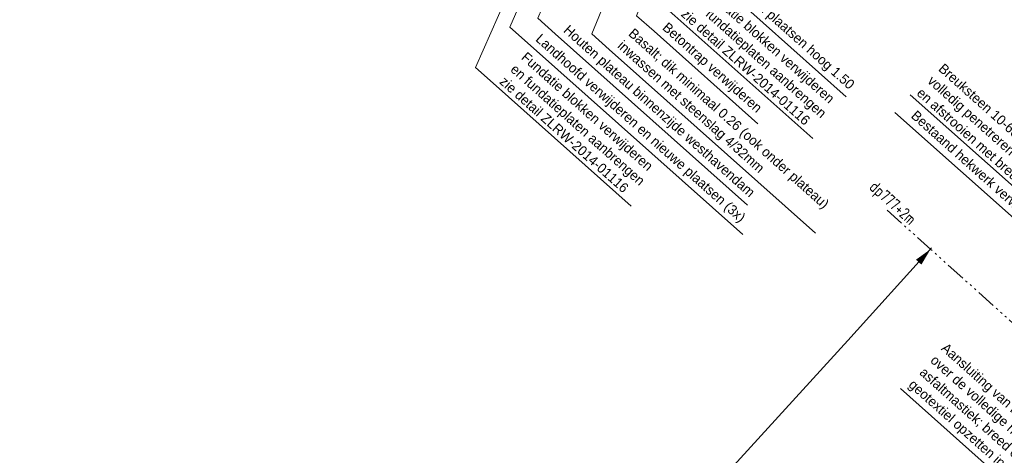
# Model space of a CAD drawing. Header units: metres. Extents: x 63663 to 67388, y 393975 to 407310.
# Tile 20 of 49: x 66347 to 66473, y 402421 to 402476. Entities that reach past the tile are written whole.
import ezdxf
from ezdxf.enums import TextEntityAlignment as Align

# ---------------------------------------------------------------- set-up
doc = ezdxf.new("R2010")
doc.units = ezdxf.units.M
doc.linetypes.add('SECTIEGRENS', pattern=[10.5, 5, -1, 0.5, -1, 0.5, -1, 0.5, -1])
for name, color, linetype, lineweight in [('maatvoering-leadr', 7, 'Continuous', 30), ('sn-arcering_lgrijs', 9, 'Continuous', 20), ('TM-Invloedsgebied', 1, 'Continuous', 18), ('TM-invloedsgrens', 6, 'SECTIEGRENS', 20), ('TM-Maatlijnen', 1, 'Continuous', 13)]:
    doc.layers.add(name, color=color, linetype=linetype, lineweight=lineweight)
doc.styles.add('ISO', font='isocp.shx', dxfattribs={"height": 2.5})
doc.styles.add('StagCAD', font='StagCAD.ttf')
doc.dimstyles.new('leader 1_1000', dxfattribs={"dimtxt": 2.5, "dimasz": 3, "dimexe": 0, "dimexo": 0, "dimgap": 1, "dimtad": 1, "dimrnd": 0.001, "dimzin": 1, "dimdsep": 46, "dimtxsty": 'StagCAD', "dimblk1": 'RAD_PIJL', "dimblk2": 'RAD_PIJL', "dimsah": 1, "dimcen": 0.09, "dimse1": 1, "dimse2": 1, "dimclrd": 1, "dimclre": 1, "dimclrt": 7, "dimazin": 0, "dimtfac": 1, "dimtix": 1, "dimtmove": 0, "dimatfit": 0, "dimfxl": 1, "dimtvp": 0.83, "dimtolj": 1, "dimtzin": 0, "dimlwd": 15, "dimarcsym": 0})

# ---------------------------------------------------------------- blocks, each defined once
blk = doc.blocks.new('ppuntje')
blk.add_lwpolyline([(0, 0, 0, 1.25, 0), (3, 0, 2, 2, 0)], format="xyseb")
blk = doc.blocks.new('RAD_PIJL')
at = {"color": 1, "linetype": 'Continuous'}
blk.add_solid([(-2.828, -0.75), (-2.828, 0.75), (0, 0)], dxfattribs=at)
blk = doc.blocks.new('*U43')
at = {"layer": 'TM-invloedsgrens', "flags": 128}
blk.add_lwpolyline([(-15, 0), (0, 0), (123.86, 0)], dxfattribs=at)
at = {"layer": 'TM-invloedsgrens', "color": 3, "lineweight": 35, "style": 'ISO', "width": 0.9}
blk.add_attdef('METRSCH-ZL', text='', height=3, dxfattribs=at).set_placement((-8, 0), align=Align.BOTTOM_RIGHT)

msp = doc.modelspace()

# ---------------------------------------------------------------- hatches: boundary and pattern name
at = {"layer": 'sn-arcering_lgrijs'}
h = msp.add_hatch(color=256, dxfattribs=at)
h.dxf.hatch_style = 1
edge = h.paths.add_edge_path()
edge.add_line((65551.684, 403267.444), (65556.799, 403278.412))
edge.add_line((65556.799, 403278.412), (65501.984, 403292.067))
edge.add_arc((65153.179, 401919.721), 1415.98, 75.739281, 77.415089)
edge.add_line((65461.702, 403301.681), (65456.559, 403290.654))
edge.add_arc((65153.179, 401919.721), 1404.1, 75.738128, 77.52184, ccw=False)
edge.add_arc((1544873.313, 6342005.496), 6120212.589, 256.0119559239, 256.0124633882)

# ---------------------------------------------------------------- linework, layer by layer
at = {"layer": 'TM-Maatlijnen', "ltscale": 5}
for p, q in [((66452.712, 402435.222), (66463.427, 402447.059)), ((66367.452, 402341.69), (66452.712, 402435.222))]:
    msp.add_line(p, q, dxfattribs=at)

# ---------------------------------------------------------------- block references
at = {"layer": 'TM-Invloedsgebied', "xscale": -0.75, "yscale": -0.75, "zscale": -0.75, "rotation": 47.65269776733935}
msp.add_blockref('ppuntje', (66463.29, 402446.901), dxfattribs=at)

# ---------------------------------------------------------------- leaders
at = {"layer": 'maatvoering-leadr', "annotation_type": 0, "has_hookline": 1, "horizontal_direction": (0.746449, -0.665442, 0)}
for points, hookline_direction, text_width in [([(66440.326, 402508.809), (66428.37, 402478.74), (66430.609, 402476.744)], 0, 22.625), ([(66499.846, 402414.124), (66485.606, 402405.769), (66483.367, 402407.765)], 1, 31.062)]:
    msp.add_leader(points, dimstyle='leader 1_1000', override={"dimscale": 0}, dxfattribs=dict(at, hookline_direction=hookline_direction, text_width=text_width))

# ---------------------------------------------------------------- next in the draw order: texts
at = {"layer": 'maatvoering-leadr', "color": 7, "char_height": 1.25, "attachment_point": 7, "rotation": 318.28374, "style": 'StagCAD', "bg_fill": 3, "box_fill_scale": 1.2, "bg_fill_color": 256, "bg_fill_transparency": 0}
for s, insert in [('\\A1;Fundatie blokken verwijderen\\Pen fundatieplaten aanbrengen\\Pzie detail ZLRW-2014-01116', (66431.315, 402476.784)), ('Aansluiting van breuksteen op damwand,\\Pover de volledige hoogte vullen met \\Pasfaltmastiek; breed 0.30;\\Pgeotextiel opzetten in damwandkassen', (66460.14, 402429.141))]:
    msp.add_mtext(s, dxfattribs=dict(at, insert=insert))

# ---------------------------------------------------------------- next in the draw order: leaders
at = {"layer": 'maatvoering-leadr', "annotation_type": 0, "has_hookline": 1, "horizontal_direction": (0.746449, -0.665442, 0)}
for points, hookline_direction, text_width in [([(66439.521, 402512.071), (66425.746, 402476.744), (66427.985, 402474.748)], 0, 16.75), ([(66505.276, 402439.232), (66495.122, 402431.945), (66492.882, 402433.941)], 1, 44.75)]:
    msp.add_leader(points, dimstyle='leader 1_1000', override={"dimscale": 0}, dxfattribs=dict(at, hookline_direction=hookline_direction, text_width=text_width))

# ---------------------------------------------------------------- next in the draw order: texts
at = {"layer": 'maatvoering-leadr', "color": 7, "char_height": 1.25, "rotation": 318.28374, "style": 'StagCAD', "bg_fill": 3, "box_fill_scale": 1.2, "bg_fill_color": 256, "bg_fill_transparency": 0}
for s, insert, attachment_point in [('\\A1;Betontrap verwijderen', (66428.691, 402474.789), 7), ('Bestaand hekwerk verwijderen en nieuw hekwerk plaatsen', (66492.842, 402434.647), 9)]:
    msp.add_mtext(s, dxfattribs=dict(at, insert=insert, attachment_point=attachment_point))

# ---------------------------------------------------------------- next in the draw order: block references
at = {"layer": 'TM-invloedsgrens', "xscale": 0.5, "yscale": 0.5, "zscale": 0.5, "rotation": 318.0440625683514}
msp.add_blockref('*U43', (66463.314, 402446.878), dxfattribs=at).add_auto_attribs({'METRSCH-ZL': 'dp777+2m'})

# ---------------------------------------------------------------- next in the draw order: leaders
at = {"layer": 'maatvoering-leadr', "annotation_type": 0, "has_hookline": 1, "horizontal_direction": (0.746449, -0.665442, 0)}
for points, hookline_direction, text_width in [([(66431.924, 402503.387), (66420.018, 402474.429), (66422.257, 402472.433)], 0, 34.312), ([(66498.171, 402437.023), (66484.499, 402445.432)], 1, 30.875)]:
    msp.add_leader(points, dimstyle='leader 1_1000', override={"dimscale": 0}, dxfattribs=dict(at, hookline_direction=hookline_direction, text_width=text_width))

# ---------------------------------------------------------------- next in the draw order: texts
at = {"layer": 'maatvoering-leadr', "color": 7, "char_height": 1.25, "attachment_point": 7, "rotation": 318.28374, "style": 'StagCAD', "bg_fill": 3, "box_fill_scale": 1.2, "bg_fill_color": 256, "bg_fill_transparency": 0}
for s, insert in [('\\A1;Basalt; dik minimaal 0.26 (ook onder plateau)\\Pinwassen met steenslag 4/32mm', (66422.963, 402472.473)), ('\\A1;Breuksteen 10-60kg; laagdikte 0.40;\\Pvolledig penetreren met gietasfalt\\Pen afstrooien met breuksteen 90/180mm', (66461.412, 402466.683))]:
    msp.add_mtext(s, dxfattribs=dict(at, insert=insert))

# ---------------------------------------------------------------- next in the draw order: leaders
at = {"layer": 'maatvoering-leadr', "annotation_type": 0, "has_hookline": 1, "hookline_direction": 0, "text_width": 22, "horizontal_direction": (0.746449, -0.665442, 0)}
msp.add_leader([(66443.048, 402509.986), (66433.112, 402483.687), (66435.351, 402481.691)], dimstyle='leader 1_1000', override={"dimscale": 0}, dxfattribs=at)

# ---------------------------------------------------------------- next in the draw order: texts
at = {"layer": 'maatvoering-leadr', "color": 7, "insert": (66436.057, 402481.731), "char_height": 1.25, "attachment_point": 7, "rotation": 318.28374, "style": 'StagCAD', "bg_fill": 3, "box_fill_scale": 1.2, "bg_fill_color": 256, "bg_fill_transparency": 0}
msp.add_mtext('Keerwand plaatsen hoog 1.50', dxfattribs=at)

# ---------------------------------------------------------------- next in the draw order: leaders
at = {"layer": 'maatvoering-leadr', "annotation_type": 0, "has_hookline": 1, "hookline_direction": 0, "text_width": 35.875, "horizontal_direction": (0.746449, -0.665442, 0)}
msp.add_leader([(66427.563, 402516.623), (66409.547, 402475.287), (66411.787, 402473.291)], dimstyle='leader 1_1000', override={"dimscale": 0}, dxfattribs=at)

# ---------------------------------------------------------------- next in the draw order: texts
at = {"layer": 'maatvoering-leadr', "color": 7, "insert": (66412.493, 402473.331), "char_height": 1.25, "attachment_point": 7, "rotation": 318.28374, "style": 'StagCAD', "bg_fill": 3, "box_fill_scale": 1.2, "bg_fill_color": 256, "bg_fill_transparency": 0}
msp.add_mtext('\\A1;Landhoofd verwijderen en nieuwe plaatsen (3x)', dxfattribs=at)

# ---------------------------------------------------------------- next in the draw order: leaders
at = {"layer": 'maatvoering-leadr', "annotation_type": 0, "has_hookline": 1, "hookline_direction": 0, "text_width": 31.875, "horizontal_direction": (0.746449, -0.665442, 0)}
msp.add_leader([(66428.222, 402511.249), (66413.118, 402476.41), (66415.357, 402474.413)], dimstyle='leader 1_1000', override={"dimscale": 0}, dxfattribs=at)

# ---------------------------------------------------------------- next in the draw order: texts
at = {"layer": 'maatvoering-leadr', "color": 7, "insert": (66416.063, 402474.454), "char_height": 1.25, "attachment_point": 7, "rotation": 318.28374, "style": 'StagCAD', "bg_fill": 3, "box_fill_scale": 1.2, "bg_fill_color": 256, "bg_fill_transparency": 0}
msp.add_mtext('\\A1;Houten plateau binnenzijde westhavendam', dxfattribs=at)

# ---------------------------------------------------------------- next in the draw order: leaders
at = {"layer": 'maatvoering-leadr', "annotation_type": 0, "has_hookline": 1, "hookline_direction": 0, "text_width": 22.625, "horizontal_direction": (0.746449, -0.665442, 0)}
msp.add_leader([(66428.832, 402524.37), (66405.185, 402470.105), (66407.424, 402468.109)], dimstyle='leader 1_1000', override={"dimscale": 0}, dxfattribs=at)

# ---------------------------------------------------------------- next in the draw order: texts
at = {"layer": 'maatvoering-leadr', "color": 7, "insert": (66408.13, 402468.149), "char_height": 1.25, "attachment_point": 7, "rotation": 318.28374, "style": 'StagCAD', "bg_fill": 3, "box_fill_scale": 1.2, "bg_fill_color": 256, "bg_fill_transparency": 0}
msp.add_mtext('\\A1;Fundatie blokken verwijderen\\Pen fundatieplaten aanbrengen\\Pzie detail ZLRW-2014-01116', dxfattribs=at)

doc.saveas('drawing.dxf')
